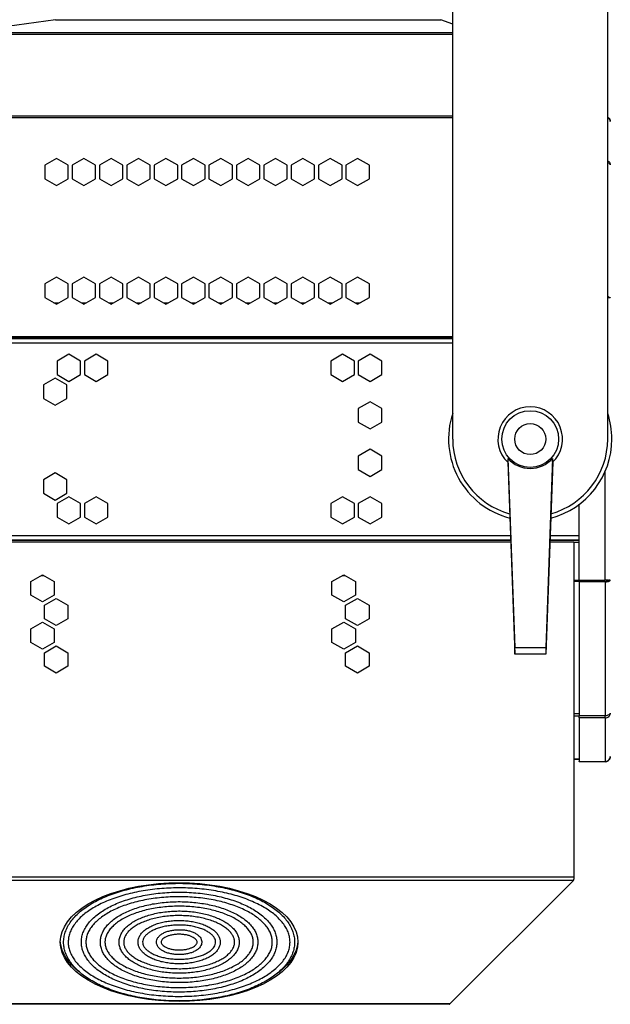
# Model space of a CAD drawing. Header units: millimetres. Extents: x 20 to 1416, y -882 to 676.
# Tile 10 of 12: x 834 to 1062, y 17 to 398. Entities that reach past the tile are written whole.
import ezdxf

# ---------------------------------------------------------------- set-up
doc = ezdxf.new("R2010")
doc.units = ezdxf.units.MM

msp = doc.modelspace()

# ---------------------------------------------------------------- linework, layer by layer
at = {"color": 7, "linetype": 'Continuous', "lineweight": 25}
for p, q in [((1001.47, 235.89), (1001.47, 635.89)), ((1061.47, 235.89), (1061.47, 635.89)), ((847.77, 398.38), (812.34, 393.4)), ((847.77, 398.38), (996.9, 398.38)), ((1001.47, 396.63), (996.9, 398.38)), ((812.34, 393.4), (1001.47, 393.4)), ((807.46, 392.71), (1001.47, 392.71)), ((694.37, 361.19), (1001.47, 361.19)), ((694.37, 360.49), (1001.47, 360.49)), ((848.07, 344.65), (843.52, 342.03)), ((852.62, 342.03), (848.07, 344.65)), ((858.67, 344.65), (854.12, 342.03)), ((863.22, 342.03), (858.67, 344.65)), ((869.27, 344.65), (864.72, 342.03)), ((873.82, 342.03), (869.27, 344.65)), ((879.87, 344.65), (875.32, 342.03)), ((884.42, 342.03), (879.87, 344.65)), ((890.47, 344.65), (885.92, 342.03)), ((895.02, 342.03), (890.47, 344.65)), ((901.07, 344.65), (896.52, 342.03)), ((905.62, 342.03), (901.07, 344.65)), ((911.67, 344.65), (907.12, 342.03)), ((916.22, 342.03), (911.67, 344.65)), ((922.27, 344.65), (917.72, 342.03)), ((926.82, 342.03), (922.27, 344.65)), ((932.87, 344.65), (928.32, 342.03)), ((937.42, 342.03), (932.87, 344.65)), ((943.47, 344.65), (938.92, 342.03)), ((948.02, 342.03), (943.47, 344.65)), ((954.07, 344.65), (949.52, 342.03)), ((958.62, 342.03), (954.07, 344.65)), ((964.67, 344.65), (960.12, 342.03)), ((969.22, 342.03), (964.67, 344.65)), ((843.52, 342.03), (843.52, 336.77)), ((852.62, 336.77), (852.62, 342.03)), ((854.12, 342.03), (854.12, 336.77)), ((863.22, 336.77), (863.22, 342.03)), ((864.72, 342.03), (864.72, 336.77)), ((873.82, 336.77), (873.82, 342.03)), ((875.32, 342.03), (875.32, 336.77)), ((884.42, 336.77), (884.42, 342.03)), ((885.92, 342.03), (885.92, 336.77)), ((895.02, 336.77), (895.02, 342.03)), ((896.52, 342.03), (896.52, 336.77)), ((905.62, 336.77), (905.62, 342.03)), ((907.12, 342.03), (907.12, 336.77)), ((916.22, 336.77), (916.22, 342.03)), ((917.72, 342.03), (917.72, 336.77)), ((926.82, 336.77), (926.82, 342.03)), ((928.32, 342.03), (928.32, 336.77)), ((937.42, 336.77), (937.42, 342.03)), ((938.92, 342.03), (938.92, 336.77)), ((948.02, 336.77), (948.02, 342.03)), ((949.52, 342.03), (949.52, 336.77)), ((958.62, 336.77), (958.62, 342.03)), ((960.12, 342.03), (960.12, 336.77)), ((969.22, 336.77), (969.22, 342.03)), ((843.52, 336.77), (848.07, 334.14)), ((848.07, 334.14), (852.62, 336.77)), ((854.12, 336.77), (858.67, 334.14)), ((858.67, 334.14), (863.22, 336.77)), ((864.72, 336.77), (869.27, 334.14)), ((869.27, 334.14), (873.82, 336.77)), ((875.32, 336.77), (879.87, 334.14)), ((879.87, 334.14), (884.42, 336.77)), ((885.92, 336.77), (890.47, 334.14)), ((890.47, 334.14), (895.02, 336.77)), ((896.52, 336.77), (901.07, 334.14)), ((901.07, 334.14), (905.62, 336.77)), ((907.12, 336.77), (911.67, 334.14)), ((911.67, 334.14), (916.22, 336.77)), ((917.72, 336.77), (922.27, 334.14)), ((922.27, 334.14), (926.82, 336.77)), ((928.32, 336.77), (932.87, 334.14)), ((932.87, 334.14), (937.42, 336.77)), ((938.92, 336.77), (943.47, 334.14)), ((943.47, 334.14), (948.02, 336.77)), ((949.52, 336.77), (954.07, 334.14)), ((954.07, 334.14), (958.62, 336.77)), ((960.12, 336.77), (964.67, 334.14)), ((964.67, 334.14), (969.22, 336.77)), ((848.07, 298.65), (843.52, 296.03)), ((852.62, 296.03), (848.07, 298.65)), ((858.67, 298.65), (854.12, 296.03)), ((863.22, 296.03), (858.67, 298.65)), ((869.27, 298.65), (864.72, 296.03)), ((873.82, 296.03), (869.27, 298.65)), ((879.87, 298.65), (875.32, 296.03)), ((884.42, 296.03), (879.87, 298.65)), ((890.47, 298.65), (885.92, 296.03)), ((895.02, 296.03), (890.47, 298.65)), ((901.07, 298.65), (896.52, 296.03)), ((905.62, 296.03), (901.07, 298.65)), ((911.67, 298.65), (907.12, 296.03)), ((916.22, 296.03), (911.67, 298.65)), ((922.27, 298.65), (917.72, 296.03)), ((926.82, 296.03), (922.27, 298.65)), ((932.87, 298.65), (928.32, 296.03)), ((937.42, 296.03), (932.87, 298.65)), ((943.47, 298.65), (938.92, 296.03)), ((948.02, 296.03), (943.47, 298.65)), ((954.07, 298.65), (949.52, 296.03)), ((958.62, 296.03), (954.07, 298.65)), ((964.67, 298.65), (960.12, 296.03)), ((969.22, 296.03), (964.67, 298.65)), ((843.52, 296.03), (843.52, 290.77)), ((852.62, 290.77), (852.62, 296.03)), ((854.12, 296.03), (854.12, 290.77)), ((863.22, 290.77), (863.22, 296.03)), ((864.72, 296.03), (864.72, 290.77)), ((873.82, 290.77), (873.82, 296.03)), ((875.32, 296.03), (875.32, 290.77)), ((884.42, 290.77), (884.42, 296.03)), ((885.92, 296.03), (885.92, 290.77)), ((895.02, 290.77), (895.02, 296.03)), ((896.52, 296.03), (896.52, 290.77)), ((905.62, 290.77), (905.62, 296.03)), ((907.12, 296.03), (907.12, 290.77)), ((916.22, 290.77), (916.22, 296.03)), ((917.72, 296.03), (917.72, 290.77)), ((926.82, 290.77), (926.82, 296.03)), ((928.32, 296.03), (928.32, 290.77)), ((937.42, 290.77), (937.42, 296.03)), ((938.92, 296.03), (938.92, 290.77)), ((948.02, 290.77), (948.02, 296.03)), ((949.52, 296.03), (949.52, 290.77)), ((958.62, 290.77), (958.62, 296.03)), ((960.12, 296.03), (960.12, 290.77)), ((969.22, 290.77), (969.22, 296.03)), ((843.52, 290.77), (848.07, 288.14)), ((848.07, 288.14), (852.62, 290.77)), ((854.12, 290.77), (858.67, 288.14)), ((858.67, 288.14), (863.22, 290.77)), ((864.72, 290.77), (869.27, 288.14)), ((869.27, 288.14), (873.82, 290.77)), ((875.32, 290.77), (879.87, 288.14)), ((879.87, 288.14), (884.42, 290.77)), ((885.92, 290.77), (890.47, 288.14)), ((890.47, 288.14), (895.02, 290.77)), ((896.52, 290.77), (901.07, 288.14)), ((901.07, 288.14), (905.62, 290.77)), ((907.12, 290.77), (911.67, 288.14)), ((911.67, 288.14), (916.22, 290.77)), ((917.72, 290.77), (922.27, 288.14)), ((922.27, 288.14), (926.82, 290.77)), ((928.32, 290.77), (932.87, 288.14)), ((932.87, 288.14), (937.42, 290.77)), ((938.92, 290.77), (943.47, 288.14)), ((943.47, 288.14), (948.02, 290.77)), ((949.52, 290.77), (954.07, 288.14)), ((954.07, 288.14), (958.62, 290.77)), ((960.12, 290.77), (964.67, 288.14)), ((964.67, 288.14), (969.22, 290.77)), ((1061.64, 290.55), (1061.46, 290.55)), ((1061.64, 291.1), (1061.47, 291.02)), ((1061.82, 290.98), (1061.47, 290.86)), ((847.12, 288.69), (849.02, 288.69)), ((857.72, 288.69), (859.62, 288.69)), ((868.32, 288.69), (870.22, 288.69)), ((878.92, 288.69), (880.82, 288.69)), ((889.52, 288.69), (891.42, 288.69)), ((900.12, 288.69), (902.02, 288.69)), ((910.72, 288.69), (912.62, 288.69)), ((921.32, 288.69), (923.22, 288.69)), ((931.92, 288.69), (933.82, 288.69)), ((942.52, 288.69), (944.42, 288.69)), ((953.12, 288.69), (955.02, 288.69)), ((963.72, 288.69), (965.62, 288.69)), ((692.47, 275.09), (1001.47, 275.09)), ((692.47, 274.89), (1001.47, 274.89)), ((698.37, 275.6), (1001.47, 275.6)), ((692.47, 273.19), (1001.47, 273.19)), ((852.87, 268.75), (848.32, 266.12)), ((857.42, 266.12), (852.87, 268.75)), ((863.47, 268.75), (858.92, 266.12)), ((868.02, 266.12), (863.47, 268.75)), ((958.87, 268.75), (954.32, 266.12)), ((963.42, 266.12), (958.87, 268.75)), ((969.47, 268.75), (964.92, 266.12)), ((974.02, 266.12), (969.47, 268.75)), ((848.32, 266.12), (848.32, 260.87)), ((857.42, 260.87), (857.42, 266.12)), ((858.92, 266.12), (858.92, 260.87)), ((868.02, 260.87), (868.02, 266.12)), ((954.32, 266.12), (954.32, 260.87)), ((963.42, 260.87), (963.42, 266.12)), ((964.92, 266.12), (964.92, 260.87)), ((974.02, 260.87), (974.02, 266.12)), ((847.57, 259.55), (843.02, 256.92)), ((852.12, 256.92), (847.57, 259.55)), ((848.32, 260.87), (852.87, 258.24)), ((852.87, 258.24), (857.42, 260.87)), ((858.92, 260.87), (863.47, 258.24)), ((863.47, 258.24), (868.02, 260.87)), ((954.32, 260.87), (958.87, 258.24)), ((958.87, 258.24), (963.42, 260.87)), ((964.92, 260.87), (969.47, 258.24)), ((969.47, 258.24), (974.02, 260.87)), ((843.02, 256.92), (843.02, 251.67)), ((852.12, 251.67), (852.12, 256.92)), ((843.02, 251.67), (847.57, 249.04)), ((847.57, 249.04), (852.12, 251.67)), ((969.47, 250.35), (964.92, 247.72)), ((974.02, 247.72), (969.47, 250.35)), ((964.92, 247.72), (964.92, 242.47)), ((974.02, 242.47), (974.02, 247.72)), ((964.92, 242.47), (969.47, 239.84)), ((969.47, 239.84), (974.02, 242.47)), ((969.47, 231.95), (964.92, 229.32)), ((964.92, 229.32), (964.92, 224.07)), ((974.02, 229.32), (969.47, 231.95)), ((974.02, 224.07), (974.02, 229.32)), ((1022.75, 226.93), (1025.47, 152.49)), ((1022.84, 228.38), (1025.47, 155.08)), ((1040.09, 228.38), (1037.47, 155.08)), ((1040.19, 226.93), (1037.47, 152.49)), ((847.57, 222.75), (843.02, 220.12)), ((852.12, 220.12), (847.57, 222.75)), ((964.92, 224.07), (969.47, 221.44)), ((969.47, 221.44), (974.02, 224.07)), ((1060.47, 181.23), (1060.47, 223.32)), ((843.02, 220.12), (843.02, 214.87)), ((852.12, 214.87), (852.12, 220.12)), ((843.02, 214.87), (847.57, 212.24)), ((847.57, 212.24), (852.12, 214.87)), ((852.87, 213.55), (848.32, 210.92)), ((848.32, 210.92), (848.32, 205.67)), ((857.42, 210.92), (852.87, 213.55)), ((857.42, 205.67), (857.42, 210.92)), ((863.47, 213.55), (858.92, 210.92)), ((858.92, 210.92), (858.92, 205.67)), ((868.02, 210.92), (863.47, 213.55)), ((868.02, 205.67), (868.02, 210.92)), ((958.87, 213.55), (954.32, 210.92)), ((954.32, 210.92), (954.32, 205.67)), ((963.42, 210.92), (958.87, 213.55)), ((963.42, 205.67), (963.42, 210.92)), ((969.47, 213.55), (964.92, 210.92)), ((964.92, 210.92), (964.92, 205.67)), ((974.02, 210.92), (969.47, 213.55)), ((974.02, 205.67), (974.02, 210.92)), ((1050.47, 181.23), (1050.47, 210.63)), ((848.32, 205.67), (852.87, 203.04)), ((852.87, 203.04), (857.42, 205.67)), ((858.92, 205.67), (863.47, 203.04)), ((863.47, 203.04), (868.02, 205.67)), ((954.32, 205.67), (958.87, 203.04)), ((958.87, 203.04), (963.42, 205.67)), ((964.92, 205.67), (969.47, 203.04)), ((969.47, 203.04), (974.02, 205.67)), ((692.47, 198.59), (1023.79, 198.59)), ((1039.15, 198.59), (1050.47, 198.59)), ((692.47, 196.89), (1023.85, 196.89)), ((692.47, 196.69), (1023.86, 196.69)), ((1023.89, 195.89), (694.37, 195.89)), ((1048.37, 195.89), (1039.05, 195.89)), ((1039.08, 196.69), (1050.47, 196.69)), ((1039.09, 196.89), (1050.47, 196.89)), ((1048.37, 195.89), (1048.37, 66.12)), ((1048.37, 195.89), (1050.47, 195.89)), ((838.12, 180.72), (842.67, 183.35)), ((842.67, 183.35), (847.22, 180.72)), ((954.72, 180.72), (959.27, 183.35)), ((959.27, 183.35), (963.82, 180.72)), ((838.12, 175.47), (838.12, 180.72)), ((842.23, 183.09), (843.11, 183.09)), ((847.22, 180.72), (847.22, 175.47)), ((954.72, 175.47), (954.72, 180.72)), ((958.83, 183.09), (959.71, 183.09)), ((963.82, 180.72), (963.82, 175.47)), ((1048.37, 181.26), (1050.47, 181.26)), ((1048.37, 180.83), (1050.47, 180.83)), ((1050.47, 181.23), (1060.47, 181.23)), ((1050.47, 180.57), (1050.47, 180.88)), ((1050.47, 180.57), (1050.47, 128.6)), ((1060.47, 180.57), (1050.47, 180.57)), ((1061.64, 181.23), (1060.47, 181.23)), ((1060.47, 180.88), (1060.47, 180.57)), ((1060.47, 180.57), (1060.47, 128.6)), ((1060.97, 181.23), (1060.97, 180.88)), ((1061.64, 180.69), (1061.05, 180.94)), ((1061.82, 180.81), (1061.15, 181.04)), ((842.67, 172.84), (838.12, 175.47)), ((847.22, 175.47), (842.67, 172.84)), ((843.42, 171.52), (847.97, 174.15)), ((847.97, 174.15), (852.52, 171.52)), ((959.27, 172.84), (954.72, 175.47)), ((963.82, 175.47), (959.27, 172.84)), ((960.02, 171.52), (964.57, 174.15)), ((964.57, 174.15), (969.12, 171.52)), ((843.42, 166.27), (843.42, 171.52)), ((852.52, 171.52), (852.52, 166.27)), ((960.02, 166.27), (960.02, 171.52)), ((969.12, 171.52), (969.12, 166.27)), ((838.12, 162.32), (842.67, 164.95)), ((842.67, 164.95), (847.22, 162.32)), ((847.97, 163.64), (843.42, 166.27)), ((852.52, 166.27), (847.97, 163.64)), ((954.72, 162.32), (959.27, 164.95)), ((959.27, 164.95), (963.82, 162.32)), ((964.57, 163.64), (960.02, 166.27)), ((969.12, 166.27), (964.57, 163.64)), ((838.12, 157.07), (838.12, 162.32)), ((847.22, 162.32), (847.22, 157.07)), ((954.72, 157.07), (954.72, 162.32)), ((963.82, 162.32), (963.82, 157.07)), ((842.67, 154.44), (838.12, 157.07)), ((847.22, 157.07), (842.67, 154.44)), ((959.27, 154.44), (954.72, 157.07)), ((963.82, 157.07), (959.27, 154.44)), ((843.42, 153.12), (847.97, 155.75)), ((843.42, 147.87), (843.42, 153.12)), ((847.97, 155.75), (852.52, 153.12)), ((852.52, 153.12), (852.52, 147.87)), ((960.02, 153.12), (964.57, 155.75)), ((960.02, 147.87), (960.02, 153.12)), ((964.57, 155.75), (969.12, 153.12)), ((969.12, 153.12), (969.12, 147.87)), ((1025.47, 155.08), (1037.47, 155.08)), ((1025.47, 152.49), (1025.47, 155.08)), ((1037.47, 155.08), (1037.47, 152.49)), ((1037.47, 152.49), (1025.47, 152.49)), ((847.97, 145.24), (843.42, 147.87)), ((852.52, 147.87), (847.97, 145.24)), ((964.57, 145.24), (960.02, 147.87)), ((969.12, 147.87), (964.57, 145.24)), ((1048.37, 129.53), (1050.47, 129.53)), ((1048.37, 128.63), (1050.47, 128.63)), ((1060.47, 128.6), (1050.47, 128.6)), ((1050.47, 127.88), (1050.47, 128.6)), ((1060.47, 127.88), (1050.47, 127.88)), ((1050.47, 127.88), (1050.47, 111)), ((1060.47, 127.88), (1060.47, 128.6)), ((1060.47, 127.88), (1060.47, 111)), ((1048.37, 111.96), (1050.47, 111.96)), ((1048.37, 111.89), (1050.47, 111.89)), ((1050.47, 111), (1060.47, 111)), ((1050.47, 110.89), (1050.47, 111)), ((1060.47, 110.89), (1050.47, 110.89)), ((1060.47, 111), (1060.47, 110.89)), ((1048.37, 66.12), (694.37, 66.12)), ((1048.22, 64.91), (694.44, 64.91)), ((1048.22, 64.91), (1000.39, 17.08)), ((1048.37, 66.12), (1048.37, 65.42)), ((1000.39, 17.08), (716.74, 17.08)), ((1000.24, 16.89), (716.81, 16.89)), ((1000.24, 16.94), (1000.24, 16.89))]:
    msp.add_line(p, q, dxfattribs=at)
at = {"color": 7, "linetype": 'Continuous', "lineweight": 25, "flags": 128}
for points in [[(1061.47, 360.62), (1061.51, 360.6), (1061.64, 360.52)], [(1061.64, 360.43), (1061.51, 360.51), (1061.47, 360.53)], [(1061.47, 291.13), (1061.51, 291.12), (1061.64, 291.1)], [(1060.97, 180.92), (1060.99, 180.93), (1061.05, 180.94)], [(895.57, 64), (899.58, 63.91), (903.56, 63.65), (907.47, 63.21), (911.3, 62.61), (915.01, 61.84), (918.57, 60.91), (921.95, 59.84), (925.14, 58.61), (928.1, 57.26), (930.81, 55.78), (933.25, 54.19), (935.41, 52.5), (937.26, 50.72), (938.79, 48.86), (940, 46.95), (940.87, 44.99), (941.39, 43), (941.57, 41), (941.39, 38.99), (940.87, 37), (940, 35.04), (938.79, 33.13), (937.26, 31.28), (935.41, 29.5), (933.25, 27.8), (930.81, 26.21), (928.1, 24.73), (925.14, 23.38), (921.95, 22.15), (918.57, 21.08), (915.01, 20.15), (911.3, 19.38), (907.47, 18.78), (903.56, 18.34), (899.58, 18.08), (895.57, 18), (891.56, 18.08), (887.58, 18.34), (883.66, 18.78), (879.84, 19.38), (876.13, 20.15), (872.57, 21.08), (869.18, 22.15), (866, 23.38), (863.04, 24.73), (860.33, 26.21), (857.89, 27.8), (855.73, 29.5), (853.88, 31.28), (852.34, 33.13), (851.14, 35.04), (850.27, 37), (849.74, 38.99), (849.57, 41), (849.74, 43), (850.27, 44.99), (851.14, 46.95), (852.34, 48.86), (853.88, 50.72), (855.73, 52.5), (857.89, 54.19), (860.33, 55.78), (863.04, 57.26), (866, 58.61), (869.18, 59.84), (872.57, 60.91), (876.13, 61.84), (879.84, 62.61), (883.66, 63.21), (887.58, 63.65), (891.56, 63.91), (895.57, 64)], [(856.64, 29.61), (855.73, 30.36), (853.88, 32.14), (852.34, 33.99), (851.14, 35.91), (850.27, 37.87), (849.74, 39.86), (849.58, 41.43)], [(941.56, 41.43), (941.39, 39.86), (940.87, 37.87), (940, 35.91), (938.79, 33.99), (937.26, 32.14), (935.41, 30.36), (934.53, 29.64)]]:
    msp.add_lwpolyline(points, dxfattribs=at)
at = {"color": 7, "linetype": 'Continuous', "lineweight": 25}
for radius in [11, 6]:
    msp.add_circle((1031.47, 235.89), radius, dxfattribs=at)
for centre, radius, start, end in [((1031.47, 235.89), 12.5, 313.8798, 226.1202), ((1031.47, 235.89), 31.61, 161.6529, 255.4752), ((1031.47, 235.89), 31.61, 0, 18.3471), ((1031.47, 235.89), 30, 180, 254.5573), ((1031.47, 235.89), 31.61, 284.5248, 0), ((1031.47, 235.89), 30, 285.4427, 0), ((1060.51, 186.08), 5.51, 269.5767, 281.8028), ((1060.47, 113.07), 2.07, 269.8805, 304.2148), ((1060.47, 112.89), 2, 270, 305.7404)]:
    msp.add_arc(centre, radius, start, end, dxfattribs=at)
msp.add_ellipse((1031.47, 236.18), major_axis=(0, 11.63), ratio=0.999694, start_param=2.305876, end_param=3.977309, dxfattribs=at)
for points in [[(1061.64, 360.52), (1061.7, 360.47), (1061.76, 360.42), (1061.82, 360.37)], [(1061.82, 360.31), (1061.76, 360.35), (1061.7, 360.39), (1061.64, 360.43)], [(1061.64, 291.1), (1061.7, 291.06), (1061.76, 291.02), (1061.82, 290.98)], [(1061.82, 290.63), (1061.76, 290.61), (1061.7, 290.58), (1061.64, 290.55)], [(1022.84, 228.38), (1022.83, 227.86), (1022.82, 227.36), (1022.8, 226.88)], [(1040.13, 226.88), (1040.12, 227.36), (1040.11, 227.86), (1040.09, 228.38)], [(1061.05, 180.94), (1061.09, 180.97), (1061.12, 181), (1061.15, 181.04)], [(1061.82, 181.15), (1061.76, 181.18), (1061.7, 181.2), (1061.64, 181.23)], [(1061.64, 180.69), (1061.7, 180.73), (1061.76, 180.77), (1061.82, 180.81)], [(1061.82, 111.47), (1061.76, 111.43), (1061.7, 111.39), (1061.64, 111.35)], [(1061.64, 111.27), (1061.7, 111.32), (1061.76, 111.36), (1061.82, 111.42)], [(1048.22, 64.91), (1048.27, 65.03), (1048.32, 65.21), (1048.37, 65.42)], [(1000.24, 16.94), (1000.29, 16.97), (1000.34, 17.02), (1000.39, 17.08)]]:
    msp.add_open_spline(points, degree=3, dxfattribs=at)
for points, knots in [([(1061.82, 360.37), (1062.02, 360.18), (1062.19, 359.95), (1062.41, 359.44), (1062.47, 359.17), (1062.47, 358.89)], [0, 0, 0, 0, 0.5, 0.5, 1, 1, 1, 1]), ([(1062.47, 358.89), (1062.47, 359.16), (1062.41, 359.42), (1062.19, 359.91), (1062.02, 360.13), (1061.82, 360.31)], [0, 0, 0, 0, 0.5, 0.5, 1, 1, 1, 1]), ([(1061.47, 343.65), (1061.61, 343.58), (1061.98, 343.4), (1062.38, 342.84), (1062.44, 342.37), (1062.47, 342.14)], [0, 0, 0, 0, 0.241958, 0.620979, 1, 1, 1, 1]), ([(1062.47, 342.14), (1062.44, 342.25), (1062.38, 342.49), (1061.98, 342.77), (1061.61, 342.9), (1061.47, 342.95)], [0, 0, 0, 0, 0.379021, 0.758042, 1, 1, 1, 1]), ([(1061.82, 290.98), (1062.02, 290.93), (1062.19, 290.87), (1062.41, 290.73), (1062.47, 290.65), (1062.47, 290.58)], [0, 0, 0, 0, 0.5, 0.5, 1, 1, 1, 1]), ([(1062.47, 290.58), (1062.47, 290.58), (1062.41, 290.59), (1062.19, 290.61), (1062.02, 290.62), (1061.82, 290.63)], [0, 0, 0, 0, 0.5, 0.5, 1, 1, 1, 1]), ([(1061.15, 181.04), (1061.19, 181.05), (1061.29, 181.07), (1061.39, 181.11), (1061.42, 181.14), (1061.44, 181.15)], [0, 0, 0, 0, 0.35012, 0.700217, 1, 1, 1, 1]), ([(1062.47, 181.21), (1062.47, 181.2), (1062.41, 181.19), (1062.19, 181.17), (1062.02, 181.16), (1061.82, 181.15)], [0, 0, 0, 0, 0.5, 0.5, 1, 1, 1, 1]), ([(1061.82, 180.81), (1062.02, 180.86), (1062.19, 180.92), (1062.41, 181.06), (1062.47, 181.13), (1062.47, 181.21)], [0, 0, 0, 0, 0.5, 0.5, 1, 1, 1, 1]), ([(1062.47, 129.65), (1062.47, 129.53), (1062.42, 129.41), (1062.22, 129.19), (1062.07, 129.09), (1061.7, 128.9), (1061.48, 128.82), (1060.99, 128.68), (1060.73, 128.63), (1060.47, 128.6)], [0, 0, 0, 0, 0.25, 0.25, 0.5, 0.5, 0.75, 0.75, 1, 1, 1, 1]), ([(1060.47, 127.88), (1060.73, 127.87), (1060.99, 127.91), (1061.48, 128.08), (1061.7, 128.21), (1062.07, 128.54), (1062.22, 128.73), (1062.42, 129.17), (1062.47, 129.41), (1062.47, 129.65)], [0, 0, 0, 0, 0.25, 0.25, 0.5, 0.5, 0.75, 0.75, 1, 1, 1, 1]), ([(1062.47, 112.89), (1062.47, 112.63), (1062.41, 112.36), (1062.19, 111.87), (1062.02, 111.65), (1061.82, 111.47)], [0, 0, 0, 0, 0.5, 0.5, 1, 1, 1, 1]), ([(1061.82, 111.42), (1062.02, 111.61), (1062.19, 111.83), (1062.41, 112.34), (1062.47, 112.62), (1062.47, 112.89)], [0, 0, 0, 0, 0.5, 0.5, 1, 1, 1, 1]), ([(940.27, 40.98), (940.26, 41.33), (940.24, 42.33), (939.95, 43.97), (939.31, 45.87), (938.36, 47.73), (937.1, 49.54), (935.55, 51.3), (933.72, 52.98), (931.61, 54.58), (929.24, 56.07), (926.64, 57.46), (923.81, 58.73), (920.79, 59.87), (917.6, 60.88), (914.25, 61.74), (910.76, 62.46), (907.18, 63.03), (903.51, 63.45), (899.79, 63.7), (896.03, 63.8), (892.28, 63.74), (888.54, 63.52), (884.86, 63.15), (881.25, 62.62), (877.74, 61.93), (874.36, 61.1), (871.12, 60.13), (868.06, 59.02), (865.19, 57.79), (862.52, 56.43), (860.09, 54.96), (857.91, 53.38), (856, 51.71), (854.36, 49.95), (853.03, 48.13), (852, 46.25), (851.29, 44.32), (850.89, 42.38), (850.82, 40.44), (851.07, 38.5), (851.63, 36.59), (852.5, 34.72), (853.67, 32.89), (855.15, 31.12), (856.91, 29.42), (858.95, 27.8), (861.25, 26.28), (863.79, 24.86), (866.56, 23.56), (869.53, 22.38), (872.68, 21.34), (875.99, 20.44), (879.44, 19.68), (883, 19.07), (886.65, 18.61), (890.36, 18.31), (894.11, 18.17), (897.87, 18.19), (901.61, 18.37), (905.31, 18.7), (908.94, 19.19), (912.48, 19.83), (915.9, 20.63), (919.17, 21.56), (922.29, 22.63), (925.21, 23.84), (927.93, 25.16), (930.42, 26.61), (932.67, 28.16), (934.66, 29.8), (936.37, 31.54), (937.79, 33.35), (938.9, 35.21), (939.69, 37.13), (940.18, 39.06), (940.24, 40.34), (940.27, 40.98)], [0, 0, 0, 0, 0.007154, 0.020238, 0.033344, 0.046525, 0.059806, 0.07318, 0.086624, 0.10011, 0.113614, 0.12712, 0.14062, 0.154111, 0.167592, 0.181065, 0.19453, 0.207988, 0.221442, 0.234893, 0.248341, 0.261789, 0.275238, 0.288688, 0.302142, 0.3156, 0.329064, 0.342536, 0.356017, 0.36951, 0.383014, 0.39653, 0.410056, 0.423586, 0.437105, 0.45059, 0.464012, 0.477341, 0.490562, 0.503691, 0.516779, 0.529874, 0.543031, 0.556285, 0.569637, 0.583065, 0.596543, 0.610043, 0.62355, 0.637052, 0.650546, 0.66403, 0.677504, 0.690971, 0.704431, 0.717886, 0.731338, 0.744787, 0.758235, 0.771683, 0.785133, 0.798585, 0.812042, 0.825504, 0.838974, 0.852453, 0.865942, 0.879443, 0.892956, 0.90648, 0.920011, 0.933534, 0.947031, 0.960473, 0.973828, 0.987077, 1, 1, 1, 1]), ([(938.5, 40.98), (938.49, 40.68), (938.46, 39.79), (938.19, 38.3), (937.56, 36.54), (936.62, 34.81), (935.38, 33.12), (933.86, 31.49), (932.05, 29.93), (929.98, 28.44), (927.66, 27.04), (925.1, 25.74), (922.33, 24.55), (919.35, 23.49), (916.2, 22.55), (912.89, 21.74), (909.46, 21.08), (905.92, 20.56), (902.3, 20.2), (898.63, 19.99), (894.95, 19.94), (891.26, 20.04), (887.61, 20.3), (884.01, 20.72), (880.5, 21.29), (877.11, 22), (873.85, 22.85), (870.75, 23.84), (867.84, 24.95), (865.13, 26.18), (862.65, 27.51), (860.42, 28.94), (858.44, 30.45), (856.74, 32.02), (855.32, 33.66), (854.2, 35.34), (853.36, 37.05), (852.83, 38.79), (852.6, 40.55), (852.68, 42.33), (853.08, 44.1), (853.78, 45.86), (854.8, 47.58), (856.11, 49.25), (857.7, 50.87), (859.57, 52.41), (861.71, 53.88), (864.09, 55.25), (866.71, 56.53), (869.53, 57.69), (872.56, 58.72), (875.75, 59.63), (879.09, 60.4), (882.55, 61.03), (886.11, 61.51), (889.75, 61.83), (893.42, 62), (897.11, 62.01), (900.79, 61.87), (904.43, 61.57), (908.01, 61.12), (911.49, 60.51), (914.86, 59.77), (918.08, 58.88), (921.13, 57.86), (923.99, 56.72), (926.64, 55.47), (929.06, 54.11), (931.24, 52.66), (933.14, 51.13), (934.78, 49.54), (936.12, 47.89), (937.18, 46.2), (937.93, 44.48), (938.41, 42.74), (938.47, 41.57), (938.5, 40.98)], [0, 0, 0, 0, 0.007065, 0.021075, 0.035023, 0.048842, 0.062533, 0.076133, 0.08968, 0.103204, 0.116723, 0.130243, 0.143771, 0.157309, 0.170857, 0.184415, 0.197981, 0.211554, 0.225131, 0.238713, 0.252296, 0.26588, 0.279463, 0.293043, 0.30662, 0.32019, 0.333753, 0.347307, 0.36085, 0.374382, 0.3879, 0.401407, 0.414904, 0.428399, 0.441903, 0.455437, 0.469036, 0.48274, 0.496581, 0.510549, 0.524557, 0.538477, 0.552262, 0.565926, 0.579509, 0.593049, 0.60657, 0.620088, 0.63361, 0.64714, 0.660681, 0.674231, 0.687791, 0.701359, 0.714933, 0.728512, 0.742094, 0.755678, 0.769262, 0.782844, 0.796424, 0.809998, 0.823567, 0.837128, 0.85068, 0.86422, 0.877748, 0.891264, 0.904767, 0.918264, 0.931759, 0.945268, 0.958815, 0.972436, 0.986172, 1, 1, 1, 1]), ([(933.42, 40.98), (933.41, 41.31), (933.38, 42.23), (933.09, 43.75), (932.45, 45.5), (931.5, 47.21), (930.25, 48.86), (928.71, 50.46), (926.88, 51.97), (924.8, 53.39), (922.46, 54.7), (919.9, 55.89), (917.14, 56.96), (914.21, 57.89), (911.12, 58.69), (907.9, 59.33), (904.58, 59.83), (901.19, 60.16), (897.75, 60.34), (894.29, 60.36), (890.84, 60.23), (887.43, 59.93), (884.09, 59.48), (880.85, 58.87), (877.72, 58.11), (874.75, 57.22), (871.94, 56.19), (869.33, 55.02), (866.93, 53.74), (864.77, 52.35), (862.87, 50.85), (861.24, 49.26), (859.9, 47.59), (858.86, 45.86), (858.15, 44.09), (857.75, 42.29), (857.68, 40.48), (857.93, 38.7), (858.49, 36.94), (859.35, 35.21), (860.52, 33.54), (861.98, 31.93), (863.73, 30.4), (865.75, 28.95), (868.02, 27.61), (870.52, 26.38), (873.23, 25.28), (876.12, 24.31), (879.17, 23.48), (882.36, 22.79), (885.65, 22.26), (889.03, 21.88), (892.46, 21.65), (895.91, 21.59), (899.37, 21.68), (902.79, 21.94), (906.15, 22.35), (909.42, 22.91), (912.58, 23.63), (915.6, 24.49), (918.46, 25.48), (921.12, 26.61), (923.58, 27.86), (925.81, 29.23), (927.78, 30.7), (929.49, 32.26), (930.91, 33.91), (932.03, 35.63), (932.82, 37.39), (933.32, 39.18), (933.38, 40.39), (933.42, 40.98)], [0, 0, 0, 0, 0.007799, 0.021964, 0.036163, 0.050468, 0.06491, 0.079474, 0.094121, 0.108811, 0.123514, 0.138212, 0.152898, 0.167571, 0.182231, 0.196881, 0.211523, 0.226158, 0.240789, 0.255419, 0.270048, 0.284679, 0.299314, 0.313955, 0.328604, 0.343264, 0.357937, 0.372625, 0.38733, 0.402052, 0.416787, 0.431518, 0.446219, 0.460848, 0.475359, 0.489722, 0.503955, 0.518127, 0.532309, 0.546579, 0.560984, 0.575519, 0.590147, 0.604829, 0.619531, 0.634231, 0.648921, 0.663597, 0.678261, 0.692913, 0.707557, 0.722194, 0.736826, 0.751456, 0.766085, 0.780715, 0.795349, 0.809988, 0.824634, 0.839291, 0.85396, 0.868644, 0.883345, 0.898062, 0.912794, 0.927529, 0.942242, 0.956895, 0.971441, 0.985845, 1, 1, 1, 1]), ([(931.64, 40.98), (931.63, 40.71), (931.61, 39.9), (931.33, 38.55), (930.71, 36.95), (929.77, 35.37), (928.54, 33.85), (927.02, 32.39), (925.24, 31), (923.19, 29.69), (920.91, 28.48), (918.4, 27.37), (915.69, 26.39), (912.8, 25.52), (909.76, 24.8), (906.59, 24.22), (903.32, 23.78), (899.99, 23.5), (896.61, 23.37), (893.23, 23.4), (889.86, 23.59), (886.55, 23.93), (883.32, 24.42), (880.19, 25.06), (877.2, 25.84), (874.38, 26.75), (871.74, 27.79), (869.32, 28.94), (867.12, 30.19), (865.18, 31.53), (863.51, 32.94), (862.11, 34.41), (861.01, 35.93), (860.19, 37.48), (859.67, 39.05), (859.46, 40.65), (859.55, 42.26), (859.95, 43.88), (860.67, 45.47), (861.69, 47.03), (863.01, 48.54), (864.6, 49.98), (866.46, 51.35), (868.58, 52.63), (870.93, 53.81), (873.5, 54.88), (876.26, 55.84), (879.2, 56.66), (882.28, 57.35), (885.48, 57.89), (888.77, 58.28), (892.12, 58.52), (895.5, 58.6), (898.88, 58.52), (902.23, 58.29), (905.53, 57.91), (908.73, 57.37), (911.82, 56.69), (914.76, 55.87), (917.54, 54.92), (920.12, 53.85), (922.48, 52.68), (924.6, 51.4), (926.47, 50.04), (928.06, 48.61), (929.37, 47.12), (930.4, 45.59), (931.12, 44.04), (931.56, 42.5), (931.61, 41.47), (931.64, 40.98)], [0, 0, 0, 0, 0.007683, 0.023046, 0.038312, 0.053386, 0.068287, 0.08308, 0.097819, 0.11254, 0.127261, 0.14199, 0.156733, 0.171491, 0.186262, 0.201045, 0.215836, 0.230634, 0.245437, 0.260241, 0.275045, 0.289846, 0.304642, 0.31943, 0.334208, 0.348974, 0.363724, 0.378456, 0.393171, 0.407869, 0.422557, 0.437248, 0.451965, 0.466754, 0.481676, 0.496789, 0.512091, 0.527448, 0.542662, 0.55768, 0.572544, 0.587316, 0.602047, 0.616768, 0.63149, 0.646223, 0.660971, 0.675732, 0.690507, 0.705292, 0.720086, 0.734885, 0.749689, 0.764493, 0.779297, 0.794097, 0.808891, 0.823676, 0.838451, 0.853212, 0.867957, 0.882684, 0.897394, 0.912088, 0.926776, 0.941471, 0.956204, 0.971024, 0.985996, 1, 1, 1, 1]), ([(926.05, 40.98), (926.04, 41.28), (926.01, 42.12), (925.72, 43.49), (925.08, 45.06), (924.13, 46.59), (922.89, 48.06), (921.36, 49.45), (919.56, 50.76), (917.5, 51.96), (915.22, 53.05), (912.74, 54.01), (910.08, 54.83), (907.27, 55.51), (904.34, 56.04), (901.33, 56.41), (898.25, 56.63), (895.15, 56.69), (892.06, 56.59), (889, 56.33), (886, 55.91), (883.11, 55.34), (880.34, 54.62), (877.72, 53.77), (875.29, 52.77), (873.07, 51.65), (871.07, 50.42), (869.33, 49.08), (867.85, 47.64), (866.68, 46.12), (865.81, 44.54), (865.26, 42.92), (865.04, 41.28), (865.14, 39.65), (865.56, 38.05), (866.28, 36.49), (867.31, 34.98), (868.63, 33.53), (870.23, 32.15), (872.1, 30.87), (874.22, 29.7), (876.56, 28.65), (879.09, 27.72), (881.8, 26.94), (884.64, 26.3), (887.59, 25.81), (890.63, 25.47), (893.71, 25.3), (896.81, 25.28), (899.9, 25.43), (902.95, 25.73), (905.92, 26.19), (908.78, 26.8), (911.51, 27.55), (914.08, 28.45), (916.46, 29.48), (918.63, 30.63), (920.56, 31.89), (922.23, 33.26), (923.63, 34.72), (924.73, 36.26), (925.5, 37.85), (925.97, 39.44), (926.02, 40.48), (926.05, 40.98)], [0, 0, 0, 0, 0.008732, 0.024425, 0.04017, 0.056081, 0.072198, 0.088481, 0.104862, 0.121283, 0.137702, 0.154105, 0.170488, 0.186853, 0.203202, 0.21954, 0.235869, 0.252194, 0.268519, 0.284846, 0.301179, 0.317521, 0.333877, 0.35025, 0.366646, 0.383067, 0.399515, 0.415985, 0.432455, 0.448878, 0.465182, 0.481292, 0.49718, 0.51291, 0.528606, 0.544387, 0.560353, 0.57652, 0.592835, 0.609232, 0.625656, 0.642072, 0.65847, 0.674848, 0.691208, 0.707554, 0.723889, 0.740217, 0.756542, 0.772867, 0.789195, 0.80553, 0.821875, 0.838235, 0.854614, 0.871016, 0.887445, 0.903899, 0.920373, 0.936837, 0.953235, 0.969494, 0.985544, 1, 1, 1, 1]), ([(924.27, 40.98), (924.26, 40.75), (924.24, 40.03), (923.97, 38.85), (923.35, 37.43), (922.41, 36.05), (921.19, 34.73), (919.7, 33.47), (917.94, 32.29), (915.93, 31.2), (913.7, 30.21), (911.27, 29.34), (908.67, 28.6), (905.91, 28), (903.04, 27.54), (900.09, 27.22), (897.08, 27.07), (894.06, 27.07), (891.06, 27.22), (888.1, 27.53), (885.23, 28), (882.47, 28.6), (879.86, 29.34), (877.43, 30.21), (875.2, 31.2), (873.2, 32.29), (871.44, 33.47), (869.96, 34.72), (868.75, 36.02), (867.83, 37.37), (867.21, 38.73), (866.87, 40.13), (866.84, 41.54), (867.12, 42.96), (867.71, 44.38), (868.61, 45.76), (869.8, 47.09), (871.26, 48.36), (872.99, 49.55), (874.97, 50.65), (877.18, 51.65), (879.59, 52.53), (882.18, 53.29), (884.91, 53.91), (887.77, 54.38), (890.72, 54.71), (893.72, 54.88), (896.74, 54.9), (899.75, 54.76), (902.71, 54.47), (905.59, 54.03), (908.37, 53.44), (910.99, 52.71), (913.45, 51.85), (915.7, 50.88), (917.73, 49.8), (919.51, 48.63), (921.03, 47.39), (922.27, 46.09), (923.22, 44.75), (923.87, 43.38), (924.22, 42.12), (924.26, 41.32), (924.27, 40.98)], [0, 0, 0, 0, 0.008571, 0.025939, 0.043129, 0.060001, 0.076633, 0.093138, 0.109595, 0.126047, 0.14251, 0.158993, 0.1755, 0.192026, 0.208569, 0.225125, 0.241689, 0.258258, 0.274827, 0.291391, 0.307947, 0.32449, 0.341016, 0.35752, 0.373998, 0.390448, 0.40687, 0.423275, 0.43968, 0.456128, 0.4727, 0.48951, 0.506643, 0.524014, 0.541236, 0.558142, 0.574795, 0.591309, 0.607769, 0.62422, 0.640681, 0.657162, 0.673666, 0.690191, 0.706732, 0.723287, 0.73985, 0.756418, 0.772987, 0.789553, 0.80611, 0.822654, 0.839182, 0.855689, 0.872171, 0.888623, 0.905048, 0.921454, 0.937858, 0.954297, 0.97085, 0.987628, 1, 1, 1, 1]), ([(918.81, 40.98), (918.8, 41.25), (918.77, 42), (918.47, 43.21), (917.84, 44.58), (916.9, 45.9), (915.67, 47.16), (914.16, 48.33), (912.39, 49.4), (910.39, 50.35), (908.19, 51.18), (905.82, 51.86), (903.31, 52.4), (900.71, 52.78), (898.03, 53.01), (895.33, 53.07), (892.62, 52.98), (889.96, 52.72), (887.37, 52.31), (884.89, 51.75), (882.55, 51.04), (880.39, 50.2), (878.42, 49.22), (876.69, 48.12), (875.21, 46.92), (874, 45.62), (873.1, 44.23), (872.53, 42.8), (872.28, 41.34), (872.37, 39.9), (872.76, 38.49), (873.46, 37.12), (874.46, 35.81), (875.74, 34.57), (877.3, 33.42), (879.12, 32.37), (881.16, 31.44), (883.39, 30.64), (885.79, 29.99), (888.32, 29.48), (890.94, 29.13), (893.62, 28.93), (896.33, 28.9), (899.03, 29.02), (901.68, 29.31), (904.25, 29.75), (906.71, 30.34), (909.02, 31.07), (911.14, 31.94), (913.07, 32.94), (914.76, 34.06), (916.19, 35.29), (917.33, 36.61), (918.17, 38), (918.67, 39.41), (918.81, 40.41), (918.81, 40.92), (918.81, 40.98)], [0, 0, 0, 0, 0.010078, 0.027888, 0.04579, 0.063979, 0.082496, 0.101246, 0.120106, 0.138982, 0.157832, 0.176649, 0.195437, 0.214201, 0.232948, 0.251687, 0.270424, 0.289166, 0.307919, 0.326691, 0.345489, 0.364324, 0.383202, 0.402128, 0.421092, 0.440042, 0.458867, 0.477419, 0.495602, 0.513492, 0.531306, 0.549251, 0.567506, 0.586077, 0.604857, 0.623726, 0.642598, 0.661443, 0.680254, 0.699036, 0.717796, 0.736542, 0.75528, 0.774018, 0.792761, 0.811517, 0.830293, 0.849098, 0.86794, 0.886827, 0.905762, 0.924731, 0.943666, 0.962451, 0.980936, 0.997851, 1, 1, 1, 1]), ([(917.03, 40.98), (917.02, 40.79), (917, 40.18), (916.74, 39.18), (916.12, 37.98), (915.19, 36.82), (913.99, 35.72), (912.52, 34.69), (910.8, 33.75), (908.86, 32.91), (906.72, 32.19), (904.41, 31.6), (901.97, 31.15), (899.43, 30.84), (896.83, 30.69), (894.22, 30.69), (891.62, 30.85), (889.08, 31.16), (886.64, 31.62), (884.34, 32.22), (882.2, 32.94), (880.26, 33.79), (878.56, 34.73), (877.11, 35.76), (875.93, 36.84), (875.04, 37.97), (874.43, 39.11), (874.11, 40.28), (874.08, 41.46), (874.36, 42.67), (874.95, 43.87), (875.85, 45.04), (877.03, 46.14), (878.47, 47.18), (880.17, 48.13), (882.09, 48.98), (884.21, 49.71), (886.51, 50.31), (888.94, 50.78), (891.47, 51.1), (894.06, 51.27), (896.67, 51.28), (899.27, 51.14), (901.82, 50.84), (904.27, 50.39), (906.59, 49.81), (908.74, 49.09), (910.7, 48.26), (912.43, 47.33), (913.9, 46.31), (915.11, 45.23), (916.03, 44.1), (916.66, 42.96), (916.98, 41.91), (917.02, 41.26), (917.03, 40.98)], [0, 0, 0, 0, 0.009835, 0.03021, 0.050197, 0.069613, 0.088692, 0.107644, 0.126574, 0.14552, 0.164504, 0.183526, 0.202582, 0.221663, 0.240762, 0.259869, 0.278977, 0.298076, 0.317157, 0.336212, 0.355231, 0.374205, 0.393128, 0.412002, 0.43085, 0.449711, 0.4687, 0.488023, 0.507913, 0.528294, 0.548337, 0.567798, 0.586899, 0.605856, 0.624787, 0.643731, 0.66271, 0.681729, 0.700782, 0.719862, 0.738959, 0.758066, 0.777174, 0.796274, 0.815357, 0.834415, 0.853438, 0.872416, 0.891345, 0.910223, 0.929071, 0.947927, 0.966897, 0.986177, 1, 1, 1, 1]), ([(911.48, 40.98), (911.47, 41.22), (911.44, 41.86), (911.14, 42.88), (910.5, 44.02), (909.58, 45.09), (908.37, 46.08), (906.9, 46.97), (905.19, 47.74), (903.3, 48.38), (901.26, 48.87), (899.11, 49.21), (896.89, 49.38), (894.65, 49.4), (892.42, 49.25), (890.26, 48.94), (888.2, 48.48), (886.28, 47.87), (884.54, 47.12), (883.01, 46.24), (881.72, 45.24), (880.71, 44.13), (880.02, 42.94), (879.65, 41.69), (879.63, 40.45), (879.93, 39.25), (880.53, 38.1), (881.41, 37.02), (882.58, 36.02), (884.02, 35.11), (885.69, 34.32), (887.56, 33.66), (889.58, 33.15), (891.72, 32.8), (893.93, 32.6), (896.18, 32.56), (898.41, 32.68), (900.58, 32.97), (902.66, 33.41), (904.6, 34), (906.37, 34.73), (907.93, 35.59), (909.25, 36.57), (910.3, 37.67), (911.04, 38.85), (911.43, 39.98), (911.47, 40.69), (911.48, 40.98)], [0, 0, 0, 0, 0.0123727, 0.0335474, 0.0549146, 0.0768716, 0.0994246, 0.1223134, 0.1452798, 0.1681953, 0.1910448, 0.2138395, 0.236598, 0.2593397, 0.282084, 0.3048444, 0.327641, 0.3504961, 0.3734333, 0.3964722, 0.4196122, 0.4427546, 0.4656194, 0.4878519, 0.5093692, 0.5305721, 0.5518813, 0.5737459, 0.5962281, 0.6190874, 0.6420563, 0.664981, 0.6878393, 0.7106406, 0.733403, 0.7561459, 0.7788887, 0.8016458, 0.824436, 0.8472815, 0.8702057, 0.8932297, 0.9163573, 0.9395134, 0.962439, 0.984776, 1, 1, 1, 1]), ([(909.7, 40.98), (909.7, 40.84), (909.68, 40.38), (909.43, 39.63), (908.85, 38.72), (908, 37.85), (906.85, 37.02), (905.46, 36.27), (903.84, 35.62), (902.04, 35.09), (900.09, 34.69), (898.03, 34.44), (895.91, 34.33), (893.78, 34.39), (891.7, 34.59), (889.7, 34.95), (887.84, 35.44), (886.16, 36.06), (884.69, 36.78), (883.48, 37.58), (882.53, 38.43), (881.88, 39.31), (881.5, 40.19), (881.39, 41.08), (881.56, 41.96), (882.01, 42.88), (882.75, 43.76), (883.8, 44.62), (885.1, 45.41), (886.63, 46.1), (888.36, 46.68), (890.26, 47.13), (892.29, 47.44), (894.38, 47.61), (896.51, 47.62), (898.62, 47.47), (900.66, 47.17), (902.58, 46.73), (904.34, 46.17), (905.89, 45.48), (907.21, 44.71), (908.27, 43.87), (909.04, 43), (909.52, 42.12), (909.69, 41.45), (909.7, 41.07), (909.7, 40.98)], [0, 0, 0, 0, 0.011939, 0.037833, 0.060048, 0.083638, 0.106801, 0.129887, 0.153008, 0.176214, 0.199503, 0.222855, 0.246247, 0.269656, 0.293059, 0.316429, 0.339741, 0.362971, 0.386095, 0.409099, 0.432015, 0.45494, 0.478149, 0.502258, 0.527842, 0.550388, 0.574354, 0.597633, 0.620727, 0.643823, 0.666994, 0.690252, 0.713581, 0.73696, 0.760365, 0.783774, 0.80716, 0.830498, 0.853764, 0.876932, 0.899984, 0.922926, 0.945833, 0.968876, 0.992535, 1, 1, 1, 1]), ([(904.33, 40.98), (904.32, 41.18), (904.29, 41.7), (903.97, 42.49), (903.35, 43.32), (902.46, 44.06), (901.31, 44.71), (899.94, 45.22), (898.41, 45.59), (896.79, 45.79), (895.12, 45.83), (893.47, 45.7), (891.9, 45.41), (890.44, 44.97), (889.16, 44.37), (888.1, 43.63), (887.34, 42.78), (886.88, 41.85), (886.75, 40.88), (886.96, 39.91), (887.45, 39.04), (888.2, 38.26), (889.23, 37.56), (890.49, 36.98), (891.95, 36.54), (893.53, 36.25), (895.19, 36.13), (896.85, 36.18), (898.47, 36.39), (899.99, 36.76), (901.36, 37.28), (902.54, 37.95), (903.44, 38.73), (904.03, 39.59), (904.3, 40.35), (904.32, 40.82), (904.33, 40.98)], [0, 0, 0, 0, 0.017423, 0.044933, 0.072992, 0.102682, 0.133709, 0.165097, 0.196324, 0.227383, 0.258353, 0.289324, 0.320366, 0.351576, 0.383071, 0.414951, 0.447045, 0.474282, 0.503481, 0.531232, 0.55882, 0.587646, 0.618116, 0.649448, 0.680769, 0.711904, 0.742907, 0.773866, 0.804864, 0.835977, 0.867315, 0.898995, 0.931059, 0.959191, 0.985891, 1, 1, 1, 1]), ([(902.55, 40.98), (902.55, 40.91), (902.54, 40.68), (902.37, 40.28), (901.91, 39.74), (901.17, 39.19), (900.16, 38.7), (898.94, 38.31), (897.56, 38.04), (896.08, 37.92), (894.58, 37.94), (893.12, 38.12), (891.77, 38.43), (890.61, 38.86), (889.68, 39.38), (889.03, 39.93), (888.67, 40.47), (888.55, 40.94), (888.63, 41.4), (888.96, 41.95), (889.58, 42.52), (890.49, 43.05), (891.62, 43.49), (892.93, 43.81), (894.37, 44.01), (895.87, 44.05), (897.36, 43.95), (898.77, 43.69), (900.02, 43.31), (901.06, 42.83), (901.85, 42.29), (902.34, 41.73), (902.53, 41.31), (902.55, 41.07), (902.55, 40.98)], [0, 0, 0, 0, 0.016362, 0.048233, 0.078272, 0.110308, 0.142079, 0.174057, 0.206362, 0.238906, 0.271566, 0.304222, 0.336722, 0.36894, 0.40075, 0.432117, 0.463377, 0.495536, 0.532198, 0.562808, 0.595657, 0.627466, 0.659305, 0.691466, 0.723915, 0.756537, 0.789212, 0.821798, 0.854163, 0.886173, 0.917734, 0.94897, 0.980468, 1, 1, 1, 1])]:
    msp.add_open_spline(points, degree=3, knots=knots, dxfattribs=at)

doc.saveas('drawing.dxf')
